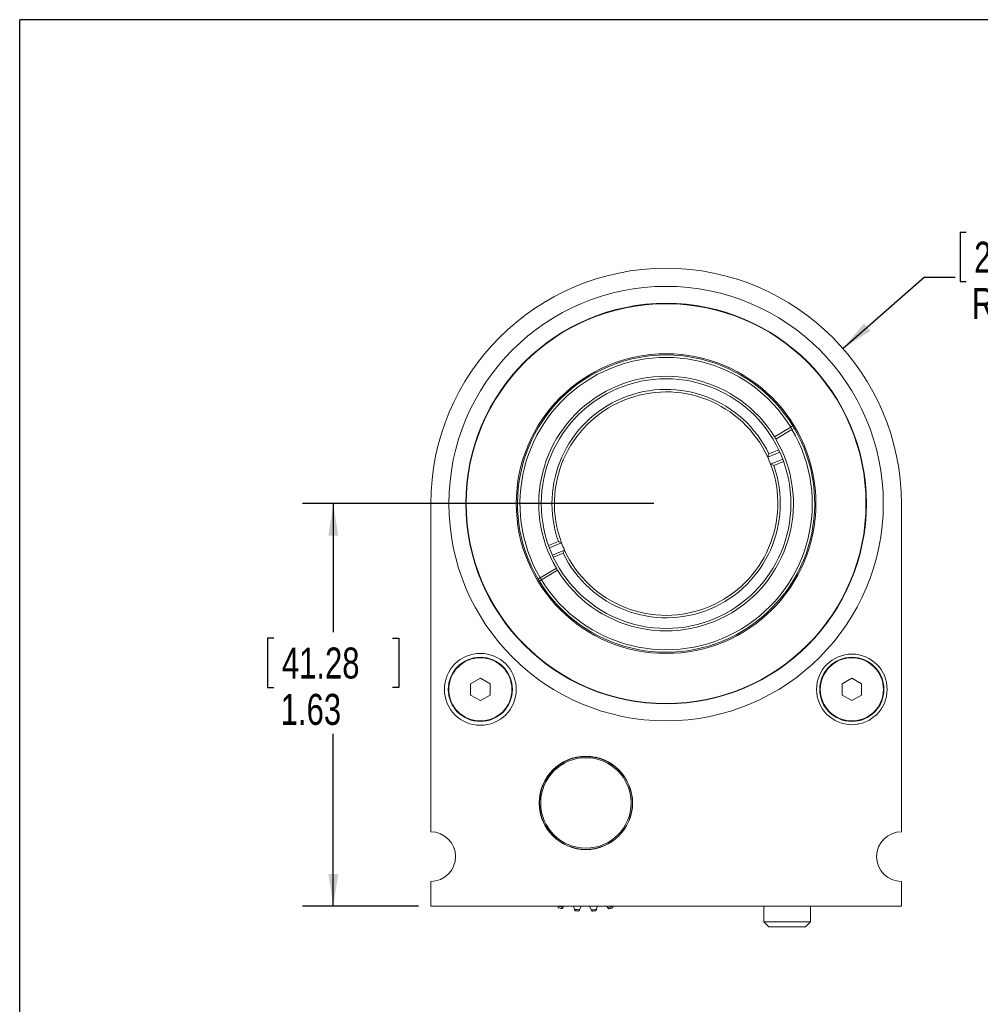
# Model space of a CAD drawing. Header units: inches. Extents: x 0.5 to 10.5, y 0.2 to 8.2.
# Tile 3 of 6: x 0.5 to 4.4, y 4.2 to 8.2. Entities that reach past the tile are written whole.
import ezdxf

# ---------------------------------------------------------------- set-up
doc = ezdxf.new("R2010")
doc.units = ezdxf.units.IN
doc.header["$MEASUREMENT"] = 0
doc.layers.add('BORDERA', color=7, linetype='Continuous')
doc.layers.add('SLD-0', color=7, linetype='Continuous')
doc.styles.add('SLDTEXTSTYLE3', font='TXT', dxfattribs={"width": 0.75})
doc.dimstyles.new('SLDDIMSTYLE0', dxfattribs={"dimtxt": 0.125, "dimasz": 0.13, "dimexe": 0, "dimexo": 0.0625, "dimgap": 0.03125, "dimtad": 0, "dimtih": 1, "dimtoh": 1, "dimrnd": 1e-09, "dimzin": 12, "dimdsep": 46, "dimtxsty": 'SLDTEXTSTYLE3', "dimsah": 1, "dimcen": 0.09, "dimadec": 0, "dimazin": 3, "dimtfac": 1, "dimtofl": 0, "dimtmove": 0, "dimatfit": 3, "dimfxl": 1, "dimfrac": 2, "dimtolj": 1, "dimtzin": 12, "dimarcsym": 0})
doc.dimstyles.new('SLDDIMSTYLE1', dxfattribs={"dimtxt": 0.125, "dimasz": 0.13, "dimexe": 0, "dimexo": 0.0625, "dimgap": 0.03125, "dimtad": 0, "dimtih": 1, "dimtoh": 1, "dimrnd": 1e-09, "dimzin": 12, "dimdsep": 46, "dimtxsty": 'SLDTEXTSTYLE3', "dimsah": 1, "dimcen": 0, "dimadec": 0, "dimazin": 3, "dimtfac": 1, "dimtofl": 0, "dimtmove": 0, "dimatfit": 3, "dimfxl": 1, "dimfrac": 2, "dimtolj": 1, "dimtzin": 12, "dimarcsym": 0})

# ---------------------------------------------------------------- blocks, each defined once
blk = doc.blocks.new('_D')
at = {"layer": 'SLD-0'}
for p, q in [((3.0599, 6.2464), (1.6412, 6.2464)), ((1.7662, 6.2464), (1.7662, 5.728)), ((1.5266, 5.7026), (1.5012, 5.7026)), ((1.5012, 5.7026), (1.5012, 5.5041)), ((2.0057, 5.7026), (2.0311, 5.7026)), ((2.0311, 5.7026), (2.0311, 5.5041)), ((1.5012, 5.5041), (1.5266, 5.5041)), ((2.0311, 5.5041), (2.0057, 5.5041)), ((1.7662, 4.6214), (1.7662, 5.3171)), ((2.1099, 4.6214), (1.6412, 4.6214))]:
    blk.add_line(p, q, dxfattribs=at)
for points in [[(1.7662, 6.2464), (1.7462, 6.1164), (1.7862, 6.1164)], [(1.7662, 4.6214), (1.7862, 4.7514), (1.7462, 4.7514)]]:
    blk.add_solid(points, dxfattribs=at)
at = {"layer": 'SLD-0', "char_height": 0.125, "attachment_point": 1, "style": 'SLDTEXTSTYLE3'}
for s, insert in [('41.28', (1.5584, 5.6653, 0.1401)), ('1.63', (1.5538, 5.4782, 0.1401))]:
    blk.add_mtext(s, dxfattribs=dict(at, insert=insert))
blk = doc.blocks.new('_D_1')
at = {"layer": 'SLD-0'}
for p, q in [((4.322, 7.3411), (4.2966, 7.3411)), ((4.2966, 7.3411), (4.2966, 7.1426)), ((4.8011, 7.3411), (4.8265, 7.3411)), ((4.8265, 7.3411), (4.8265, 7.1426)), ((3.8241, 6.8729), (4.1525, 7.161)), ((4.1525, 7.161), (4.2775, 7.161)), ((4.2966, 7.1426), (4.322, 7.1426)), ((4.8265, 7.1426), (4.8011, 7.1426))]:
    blk.add_line(p, q, dxfattribs=at)
blk.add_solid([(3.8241, 6.8729), (3.935, 6.9436), (3.9086, 6.9736)], dxfattribs=at)
at = {"layer": 'SLD-0', "char_height": 0.125, "attachment_point": 1, "style": 'SLDTEXTSTYLE3'}
for s, insert in [('24.13', (4.3537, 7.3038, 0.1401)), ('R.95', (4.3447, 7.1167, 0.1401))]:
    blk.add_mtext(s, dxfattribs=dict(at, insert=insert))

msp = doc.modelspace()

# ---------------------------------------------------------------- linework, layer by layer
at = {"color": 7, "linetype": 'Continuous', "lineweight": 15}
for p, q in [((3.6129, 6.5547), (3.6215, 6.5598)), ((3.6267, 6.5513), (3.6181, 6.5461)), ((3.5691, 6.4542), (3.5201, 6.4338)), ((3.5251, 6.4467), (3.5649, 6.4633)), ((3.532, 6.4052), (3.581, 6.4256)), ((3.5844, 6.4162), (3.5447, 6.3996)), ((2.1599, 6.2464), (2.1599, 4.9214)), ((4.0599, 4.9214), (4.0599, 6.2464)), ((2.6353, 6.0766), (2.6751, 6.0932)), ((2.6878, 6.0876), (2.6388, 6.0673)), ((2.6507, 6.0386), (2.6997, 6.059)), ((2.6947, 6.0461), (2.6549, 6.0296)), ((2.5931, 5.9415), (2.6017, 5.9467)), ((2.6068, 5.9381), (2.5983, 5.933)), ((2.3599, 5.5419), (2.3205, 5.5191)), ((2.3993, 5.5191), (2.3599, 5.5419)), ((3.8599, 5.5419), (3.8205, 5.5191)), ((3.8993, 5.5191), (3.8599, 5.5419)), ((2.3205, 5.5191), (2.3205, 5.4737)), ((2.3993, 5.4737), (2.3993, 5.5191)), ((3.8205, 5.5191), (3.8205, 5.4737)), ((3.8993, 5.4737), (3.8993, 5.5191)), ((2.3205, 5.4737), (2.3599, 5.4509)), ((2.3599, 5.4509), (2.3993, 5.4737)), ((3.8205, 5.4737), (3.8599, 5.4509)), ((3.8599, 5.4509), (3.8993, 5.4737)), ((2.1599, 4.7214), (2.1599, 4.6214)), ((4.0599, 4.6214), (4.0599, 4.7214)), ((2.1599, 4.6214), (4.0599, 4.6214)), ((2.6971, 4.6214), (2.6934, 4.6158)), ((2.74, 4.6082), (2.7363, 4.6214)), ((2.7674, 4.6214), (2.7606, 4.6065)), ((2.8078, 4.6063), (2.8008, 4.6214)), ((2.8322, 4.6214), (2.8284, 4.6078)), ((2.8751, 4.615), (2.8708, 4.6214)), ((2.8954, 4.6214), (2.8952, 4.6197)), ((3.5046, 4.6214), (3.5046, 4.5573)), ((3.6926, 4.5573), (3.6926, 4.6214)), ((3.5046, 4.5573), (3.5246, 4.5373)), ((3.5046, 4.5573), (3.5986, 4.5573)), ((3.5986, 4.5373), (3.5246, 4.5373)), ((3.5986, 4.5573), (3.6926, 4.5573)), ((3.6726, 4.5373), (3.5986, 4.5373)), ((3.6726, 4.5373), (3.6926, 4.5573))]:
    msp.add_line(p, q, dxfattribs=at)
at = {"color": 144, "linetype": 'Continuous', "lineweight": 0}
for p, q in [((3.6267, 6.5513), (3.6215, 6.5598)), ((3.6129, 6.5547), (3.5478, 6.5155)), ((3.553, 6.507), (3.6181, 6.5461)), ((3.6181, 6.5461), (3.6129, 6.5547)), ((3.6181, 6.5461), (3.6129, 6.5547)), ((3.5478, 6.5155), (3.553, 6.507)), ((2.6668, 5.9858), (2.6017, 5.9467)), ((2.6068, 5.9381), (2.672, 5.9773)), ((2.672, 5.9773), (2.6668, 5.9858)), ((2.5931, 5.9415), (2.5983, 5.933)), ((2.6017, 5.9467), (2.6068, 5.9381)), ((2.6017, 5.9467), (2.6068, 5.9381)), ((2.8632, 5.21), (2.8615, 5.2097)), ((2.6961, 5.2025), (2.6943, 5.2027)), ((2.709, 4.866), (2.7108, 4.8663)), ((2.8761, 4.8736), (2.8779, 4.8734))]:
    msp.add_line(p, q, dxfattribs=at)
at = {"color": 7, "linetype": 'Continuous', "lineweight": 15}
for centre, radius in [((3.1099, 6.2464), 0.877), ((3.1099, 6.2464), 0.8087), ((3.1099, 6.2464), 0.807), ((3.1099, 6.2464), 0.605), ((3.1099, 6.2464), 0.504), ((2.3599, 5.4964), 0.145), ((2.3599, 5.4964), 0.1295), ((2.3599, 5.4964), 0.1289), ((2.3599, 5.4964), 0.1275), ((3.8599, 5.4964), 0.1425), ((3.8599, 5.4964), 0.1295), ((3.8599, 5.4964), 0.1289), ((3.8599, 5.4964), 0.1275), ((2.7861, 5.038), 0.1885), ((2.7861, 5.038), 0.1825)]:
    msp.add_circle(centre, radius, dxfattribs=at)
at = {"color": 144, "linetype": 'Continuous', "lineweight": 0}
msp.add_circle((2.7861, 5.038), 0.1875, dxfattribs=at)
at = {"color": 7, "linetype": 'Continuous', "lineweight": 15}
for centre, radius, start, end in [((3.1099, 6.2464), 0.95, 0, 180), ((3.1099, 6.2464), 0.6, 31.4933, 210.5384), ((3.1099, 6.2464), 0.59, 31.5014, 210.5303), ((3.1099, 6.2464), 0.514, 31.5732, 210.4585), ((3.1099, 6.2464), 0.461, 25.7545, 199.4127), ((3.1099, 6.2464), 0.451, 24.5532, 200.6141), ((3.1099, 6.2464), 0.6, 211.4933, 30.5384), ((3.1099, 6.2464), 0.59, 211.5014, 30.5303), ((3.1099, 6.2464), 0.514, 211.5732, 30.4585), ((3.1099, 6.2464), 0.451, 204.5532, 20.6141), ((3.1099, 6.2464), 0.451, 20.6141, 24.5532), ((3.1099, 6.2464), 0.461, 205.7545, 19.4127), ((3.1099, 6.2464), 0.451, 200.6141, 204.5532), ((2.1599, 4.8214), 0.1, 270, 90), ((4.0599, 4.8214), 0.1, 90, 270), ((2.7861, 5.038), 0.4375, 255.2063, 257.2817), ((2.7861, 5.038), 0.4375, 282.2063, 284.2817), ((2.7861, 5.038), 0.4375, 264.2063, 266.2817), ((2.7861, 5.038), 0.4375, 273.2063, 275.2817)]:
    msp.add_arc(centre, radius, start, end, dxfattribs=at)
at = {"color": 144, "linetype": 'Continuous', "lineweight": 0}
for points in [[(3.5478, 6.5155), (3.5487, 6.5141), (3.5504, 6.5112), (3.5521, 6.5084), (3.553, 6.507)], [(2.672, 5.9773), (2.6711, 5.9787), (2.6694, 5.9816), (2.6677, 5.9844), (2.6668, 5.9858)]]:
    msp.add_open_spline(points, degree=3, dxfattribs=at)
at = {"color": 7, "linetype": 'Continuous', "lineweight": 15}
for points in [[(3.5201, 6.4338), (3.5218, 6.4381), (3.5235, 6.4424), (3.5251, 6.4467)], [(3.532, 6.4052), (3.5363, 6.4034), (3.5405, 6.4015), (3.5447, 6.3996)], [(2.6878, 6.0876), (2.6835, 6.0895), (2.6793, 6.0913), (2.6751, 6.0932)], [(2.6997, 6.059), (2.698, 6.0547), (2.6963, 6.0504), (2.6947, 6.0461)], [(2.6733, 4.6207), (2.68, 4.6189), (2.6866, 4.6173), (2.6934, 4.6158)], [(2.8751, 4.615), (2.8818, 4.6164), (2.8885, 4.618), (2.8952, 4.6197)], [(2.74, 4.6082), (2.7469, 4.6075), (2.7537, 4.6069), (2.7606, 4.6065)], [(2.8078, 4.6063), (2.8147, 4.6066), (2.8215, 4.6071), (2.8284, 4.6078)]]:
    msp.add_open_spline(points, degree=3, dxfattribs=at)
for points, knots in [([(2.6744, 4.615), (2.6744, 4.615), (2.6744, 4.6151), (2.6743, 4.6153), (2.6743, 4.6155), (2.6743, 4.6157), (2.6742, 4.6161), (2.6741, 4.6164), (2.674, 4.6168), (2.6739, 4.6173), (2.6738, 4.6178), (2.6737, 4.6183), (2.6736, 4.6189), (2.6735, 4.6195), (2.6734, 4.6201), (2.6733, 4.6207)], [0, 0, 0, 0, 0.0000410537, 0.0000410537, 0.0000410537, 0.0000819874, 0.0000819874, 0.0000819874, 0.0001246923, 0.0001246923, 0.0001246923, 0.0001716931, 0.0001716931, 0.0001716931, 0.0002182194, 0.0002182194, 0.0002182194, 0.0002182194]), ([(2.6934, 4.6158), (2.693, 4.6152), (2.6925, 4.6147), (2.6921, 4.6142), (2.6917, 4.6136), (2.6913, 4.6131), (2.691, 4.6127), (2.6906, 4.6123), (2.6904, 4.612), (2.6902, 4.6117), (2.69, 4.6115), (2.6899, 4.6114), (2.6898, 4.6113), (2.6898, 4.6113), (2.6898, 4.6113), (2.6898, 4.6113)], [0, 0, 0, 0, 0.0000535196, 0.0000535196, 0.0000535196, 0.0001071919, 0.0001071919, 0.0001071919, 0.0001580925, 0.0001580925, 0.0001580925, 0.000203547, 0.000203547, 0.000203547, 0.0002182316, 0.0002182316, 0.0002182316, 0.0002182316]), ([(2.8786, 4.6104), (2.8786, 4.6104), (2.8786, 4.6105), (2.8784, 4.6106), (2.8783, 4.6108), (2.8782, 4.611), (2.8779, 4.6113), (2.8777, 4.6115), (2.8775, 4.6119), (2.8772, 4.6122), (2.8769, 4.6126), (2.8765, 4.6131), (2.8762, 4.6135), (2.8758, 4.614), (2.8754, 4.6145), (2.8751, 4.615)], [0, 0, 0, 0, 0.0000410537, 0.0000410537, 0.0000410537, 0.0000819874, 0.0000819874, 0.0000819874, 0.0001246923, 0.0001246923, 0.0001246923, 0.0001716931, 0.0001716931, 0.0001716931, 0.0002182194, 0.0002182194, 0.0002182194, 0.0002182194]), ([(2.8952, 4.6197), (2.895, 4.619), (2.8949, 4.6183), (2.8948, 4.6177), (2.8947, 4.617), (2.8945, 4.6164), (2.8944, 4.6159), (2.8943, 4.6154), (2.8942, 4.6149), (2.8942, 4.6146), (2.8941, 4.6143), (2.8941, 4.6142), (2.894, 4.6141), (2.894, 4.6141), (2.894, 4.6141), (2.894, 4.6141)], [0, 0, 0, 0, 0.0000535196, 0.0000535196, 0.0000535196, 0.0001071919, 0.0001071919, 0.0001071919, 0.0001580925, 0.0001580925, 0.0001580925, 0.000203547, 0.000203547, 0.000203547, 0.0002182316, 0.0002182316, 0.0002182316, 0.0002182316]), ([(2.7419, 4.6028), (2.7419, 4.6028), (2.7419, 4.6029), (2.7418, 4.603), (2.7418, 4.6032), (2.7417, 4.6034), (2.7416, 4.6038), (2.7415, 4.6041), (2.7413, 4.6045), (2.7411, 4.6049), (2.741, 4.6054), (2.7408, 4.6059), (2.7406, 4.6065), (2.7404, 4.607), (2.7402, 4.6076), (2.74, 4.6082)], [0, 0, 0, 0, 0.0000410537, 0.0000410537, 0.0000410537, 0.0000819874, 0.0000819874, 0.0000819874, 0.0001246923, 0.0001246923, 0.0001246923, 0.0001716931, 0.0001716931, 0.0001716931, 0.0002182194, 0.0002182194, 0.0002182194, 0.0002182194]), ([(2.7606, 4.6065), (2.7602, 4.6059), (2.7599, 4.6053), (2.7596, 4.6047), (2.7592, 4.6041), (2.7589, 4.6035), (2.7587, 4.6031), (2.7584, 4.6026), (2.7582, 4.6022), (2.758, 4.602), (2.7579, 4.6017), (2.7578, 4.6015), (2.7578, 4.6015), (2.7577, 4.6015), (2.7577, 4.6015), (2.7577, 4.6015)], [0, 0, 0, 0, 0.0000535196, 0.0000535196, 0.0000535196, 0.0001071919, 0.0001071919, 0.0001071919, 0.0001580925, 0.0001580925, 0.0001580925, 0.000203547, 0.000203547, 0.000203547, 0.0002182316, 0.0002182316, 0.0002182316, 0.0002182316]), ([(2.8106, 4.6012), (2.8106, 4.6012), (2.8105, 4.6013), (2.8104, 4.6015), (2.8104, 4.6016), (2.8102, 4.6019), (2.8101, 4.6021), (2.8099, 4.6024), (2.8097, 4.6028), (2.8095, 4.6032), (2.8092, 4.6037), (2.8089, 4.6042), (2.8086, 4.6047), (2.8084, 4.6052), (2.8081, 4.6057), (2.8078, 4.6063)], [0, 0, 0, 0, 0.0000410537, 0.0000410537, 0.0000410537, 0.0000819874, 0.0000819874, 0.0000819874, 0.0001246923, 0.0001246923, 0.0001246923, 0.0001716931, 0.0001716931, 0.0001716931, 0.0002182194, 0.0002182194, 0.0002182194, 0.0002182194]), ([(2.8284, 4.6078), (2.8282, 4.6071), (2.8279, 4.6065), (2.8277, 4.6059), (2.8275, 4.6052), (2.8272, 4.6046), (2.827, 4.6041), (2.8269, 4.6037), (2.8267, 4.6032), (2.8266, 4.6029), (2.8265, 4.6027), (2.8264, 4.6025), (2.8264, 4.6024), (2.8264, 4.6024), (2.8264, 4.6024), (2.8264, 4.6024)], [0, 0, 0, 0, 0.0000535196, 0.0000535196, 0.0000535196, 0.0001071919, 0.0001071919, 0.0001071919, 0.0001580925, 0.0001580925, 0.0001580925, 0.000203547, 0.000203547, 0.000203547, 0.0002182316, 0.0002182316, 0.0002182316, 0.0002182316])]:
    msp.add_open_spline(points, degree=3, knots=knots, dxfattribs=at)
at = {"layer": 'BORDERA', "color": 7, "linetype": 'Continuous'}
for p in [(0.5, 0.25), (10.5, 8.2)]:
    msp.add_line(p, (0.5, 8.2), dxfattribs=at)

# ---------------------------------------------------------------- dimensions: what is measured, and where the dimension line sits
at = {"layer": 'SLD-0'}
dim = msp.add_radius_dim(center=(3.1099, 6.2464), mpoint=(3.8241, 6.8729), dimstyle='SLDDIMSTYLE1', dxfattribs=at)
dim.commit()
dim.dimension.update_dxf_attribs({"geometry": '_D_1', "text_midpoint": (4.5615, 7.161), "dimtype": 164})
dim = msp.add_linear_dim(base=(1.7661911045, 6.2464036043), p1=(2.1598918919, 4.6214036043), p2=(3.1098918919, 6.2464036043), angle=90, dimstyle='SLDDIMSTYLE0', dxfattribs=at)
dim.commit()
dim.dimension.update_dxf_attribs({"geometry": '_D', "text_midpoint": (1.7661911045, 5.522530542), "dimtype": 160})

doc.saveas('drawing.dxf')
